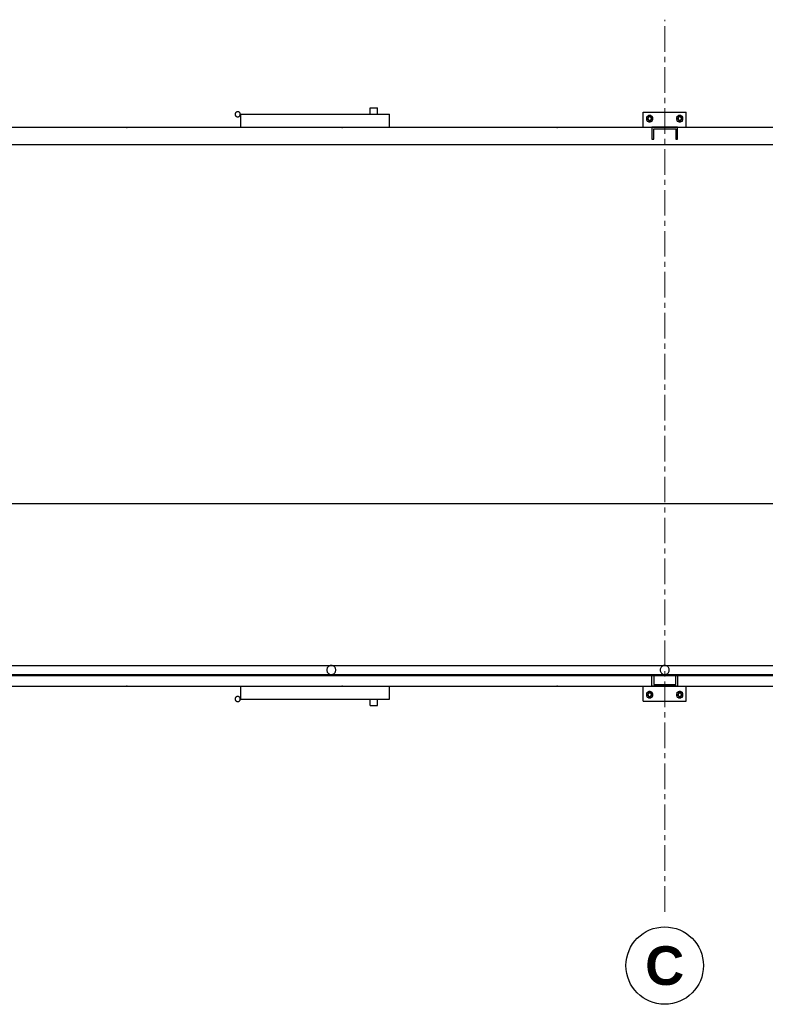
# Model space of a CAD drawing. Header units: millimetres. Extents: x 0 to 420, y 0 to 297.
# Tile 5 of 19: x 97 to 144, y 102 to 163. Entities that reach past the tile are written whole.
import ezdxf
from ezdxf.enums import TextEntityAlignment as Align

# ---------------------------------------------------------------- set-up
doc = ezdxf.new("R2010")
doc.units = ezdxf.units.MM
doc.header["$LTSCALE"] = 0.5
doc.linetypes.add('CENTER', pattern=[5.08, 3.175, -0.635, 0.635, -0.635])
for name, color, linetype, lineweight in [('COTAS', 7, 'CONTINUOUS', 25), ('EJES', 1, 'CENTER', 18), ('FINO', 7, 'CONTINUOUS', 25), ('TEXTO', 7, 'CONTINUOUS', 25)]:
    doc.layers.add(name, color=color, linetype=linetype, lineweight=lineweight)
doc.styles.add('NEGRITA', font='arialbd.ttf')

msp = doc.modelspace()

# ---------------------------------------------------------------- linework, layer by layer
at = {"layer": 'COTAS'}
msp.add_circle((137.4547, 104.6667), 2.4, dxfattribs=at)
at = {"layer": 'EJES'}
msp.add_line((137.4547, 108), (137.4547, 163.3333), dxfattribs=at)
at = {"layer": 'FINO'}
for p, q in [((119.188, 157.4667), (119.188, 157.8667)), ((119.188, 157.8667), (119.6547, 157.8667)), ((119.6547, 157.4667), (119.6547, 157.8667)), ((136.1213, 156.6667), (136.1213, 157.6)), ((136.1213, 157.6), (138.788, 157.6)), ((138.788, 156.6667), (138.788, 157.6)), ((111.188, 156.6667), (111.188, 157.4667)), ((111.188, 157.4667), (120.388, 157.4667)), ((120.388, 156.6667), (120.388, 157.4667)), ((136.3613, 157.04), (136.3613, 157.36)), ((136.3613, 157.36), (136.6813, 157.36)), ((136.3613, 157.04), (136.6813, 157.04)), ((136.6813, 157.04), (136.6813, 157.36)), ((138.228, 157.04), (138.228, 157.36)), ((138.228, 157.36), (138.548, 157.36)), ((138.228, 157.04), (138.548, 157.04)), ((138.548, 157.04), (138.548, 157.36)), ((50.788, 156.6667), (224.1213, 156.6667)), ((90.808, 156.6667), (104.1013, 156.6667)), ((104.1013, 156.64), (104.1013, 156.6667)), ((104.1013, 156.64), (104.1413, 156.64)), ((104.1413, 156.64), (104.1413, 156.6667)), ((104.1413, 156.6667), (117.4347, 156.6667)), ((117.4347, 156.64), (117.4347, 156.6667)), ((117.4347, 156.64), (117.4747, 156.64)), ((117.4747, 156.64), (117.4747, 156.6667)), ((117.4747, 156.6667), (130.768, 156.6667)), ((130.768, 156.64), (130.768, 156.6667)), ((130.768, 156.64), (130.808, 156.64)), ((130.808, 156.64), (130.808, 156.6667)), ((130.808, 156.6667), (144.1013, 156.6667)), ((136.6547, 156.6667), (136.6547, 155.9333)), ((138.2547, 156.6667), (136.6547, 156.6667)), ((136.7747, 155.9333), (136.7747, 156.5733)), ((136.7747, 156.5733), (138.1347, 156.5733)), ((138.1347, 156.5733), (138.1347, 155.9333)), ((138.2547, 155.9333), (138.2547, 156.6667)), ((136.6547, 155.9333), (136.7747, 155.9333)), ((138.1347, 155.9333), (138.2547, 155.9333)), ((50.788, 155.6), (224.1213, 155.6)), ((54.788, 133.3333), (220.1213, 133.3333)), ((54.788, 123.28), (220.1213, 123.28)), ((54.788, 122.72), (220.1213, 122.72)), ((54.788, 122.6667), (220.1213, 122.6667)), ((136.6547, 122), (136.6547, 122.6667)), ((136.7747, 122.6667), (136.7747, 122.0933)), ((138.1347, 122.0933), (138.1347, 122.6667)), ((138.2547, 122.6667), (138.2547, 122)), ((50.788, 122), (224.1213, 122)), ((90.808, 122), (104.1013, 122)), ((104.1013, 122.0267), (104.1413, 122.0267)), ((104.1013, 122), (104.1013, 122.0267)), ((104.1413, 122), (104.1413, 122.0267)), ((104.1413, 122), (117.4347, 122)), ((111.188, 121.2), (111.188, 122)), ((117.4347, 122.0267), (117.4747, 122.0267)), ((117.4347, 122), (117.4347, 122.0267)), ((117.4747, 122), (117.4747, 122.0267)), ((117.4747, 122), (130.768, 122)), ((120.388, 121.2), (120.388, 122)), ((130.768, 122.0267), (130.808, 122.0267)), ((130.768, 122), (130.768, 122.0267)), ((130.808, 122), (130.808, 122.0267)), ((130.808, 122), (144.1013, 122)), ((136.1213, 121.0667), (136.1213, 122)), ((136.3613, 121.3067), (136.3613, 121.6267)), ((136.3613, 121.6267), (136.6813, 121.6267)), ((138.2547, 122), (136.6547, 122)), ((136.6813, 121.3067), (136.6813, 121.6267)), ((136.7747, 122.0933), (138.1347, 122.0933)), ((138.228, 121.3067), (138.228, 121.6267)), ((138.228, 121.6267), (138.548, 121.6267)), ((138.548, 121.3067), (138.548, 121.6267)), ((138.788, 121.0667), (138.788, 122)), ((111.188, 121.2), (120.388, 121.2)), ((119.188, 120.8), (119.188, 121.2)), ((119.6547, 120.8), (119.6547, 121.2)), ((136.1213, 121.0667), (138.788, 121.0667)), ((136.3613, 121.3067), (136.6813, 121.3067)), ((138.228, 121.3067), (138.548, 121.3067)), ((119.188, 120.8), (119.6547, 120.8))]:
    msp.add_line(p, q, dxfattribs=at)
for points in [[(111.148, 157.4667), (111.1467, 157.4893), (111.1413, 157.5107), (111.1347, 157.532), (111.124, 157.552), (111.1107, 157.5693), (111.0947, 157.5853), (111.0773, 157.5987), (111.0587, 157.6107), (111.0373, 157.6187), (111.016, 157.624), (110.9933, 157.6267), (110.9707, 157.6253), (110.9493, 157.6213), (110.928, 157.6147), (110.908, 157.6053), (110.8893, 157.5933), (110.8733, 157.5773), (110.8587, 157.5613), (110.8467, 157.5413), (110.8373, 157.5213), (110.832, 157.5), (110.828, 157.4773), (110.828, 157.456), (110.832, 157.4333), (110.8373, 157.412), (110.8467, 157.392), (110.8587, 157.372), (110.8733, 157.356), (110.8893, 157.34), (110.908, 157.328), (110.928, 157.3187), (110.9493, 157.312), (110.9707, 157.308), (110.9933, 157.3067), (111.016, 157.3093), (111.0373, 157.3147), (111.0587, 157.3227), (111.0773, 157.3347), (111.0947, 157.348), (111.1107, 157.364), (111.124, 157.3813), (111.1347, 157.4013), (111.1413, 157.4227), (111.1467, 157.444), (111.148, 157.4667)], [(136.3613, 157.32), (136.3453, 157.296), (136.3333, 157.2693), (136.3253, 157.2427), (136.3213, 157.2147), (136.3213, 157.1853), (136.3253, 157.1573), (136.3333, 157.1307), (136.3453, 157.104), (136.3613, 157.08)], [(136.6413, 157.36), (136.6173, 157.376), (136.5907, 157.388), (136.564, 157.396), (136.536, 157.4), (136.5067, 157.4), (136.4787, 157.396), (136.452, 157.388), (136.4253, 157.376), (136.4013, 157.36)], [(136.4013, 157.04), (136.4253, 157.024), (136.452, 157.012), (136.4787, 157.004), (136.5067, 157), (136.536, 157), (136.564, 157.004), (136.5907, 157.012), (136.6173, 157.024), (136.6413, 157.04)], [(136.628, 157.2), (136.6267, 157.2147), (136.624, 157.2293), (136.6187, 157.244), (136.612, 157.256), (136.6027, 157.268), (136.5933, 157.2787), (136.5813, 157.288), (136.568, 157.296), (136.5547, 157.3013), (136.54, 157.3053), (136.5253, 157.3067), (136.5107, 157.3067), (136.496, 157.304), (136.4813, 157.2987), (136.468, 157.292), (136.456, 157.284), (136.444, 157.2747), (136.4347, 157.2627), (136.4267, 157.2507), (136.4213, 157.236), (136.4173, 157.2227), (136.4147, 157.208), (136.4147, 157.192), (136.4173, 157.1773), (136.4213, 157.164), (136.4267, 157.1493), (136.4347, 157.1373), (136.444, 157.1253), (136.456, 157.116), (136.468, 157.108), (136.4813, 157.1013), (136.496, 157.096), (136.5107, 157.0933), (136.5253, 157.0933), (136.54, 157.0947), (136.5547, 157.0987), (136.568, 157.104), (136.5813, 157.112), (136.5933, 157.1213), (136.6027, 157.132), (136.612, 157.144), (136.6187, 157.156), (136.624, 157.1707), (136.6267, 157.1853), (136.628, 157.2)], [(136.7213, 157.2), (136.72, 157.2213), (136.7173, 157.2427), (136.7107, 157.2627), (136.7027, 157.2827), (136.6933, 157.3027), (136.6813, 157.32)], [(136.6813, 157.08), (136.6933, 157.0973), (136.7027, 157.1173), (136.7107, 157.1373), (136.7173, 157.1573), (136.72, 157.1787), (136.7213, 157.2)], [(138.228, 157.32), (138.212, 157.296), (138.2, 157.2693), (138.192, 157.2427), (138.188, 157.2147), (138.188, 157.1853), (138.192, 157.1573), (138.2, 157.1307), (138.212, 157.104), (138.228, 157.08)], [(138.508, 157.36), (138.484, 157.376), (138.4573, 157.388), (138.4307, 157.396), (138.4027, 157.4), (138.3733, 157.4), (138.3453, 157.396), (138.3187, 157.388), (138.292, 157.376), (138.268, 157.36)], [(138.268, 157.04), (138.292, 157.024), (138.3187, 157.012), (138.3453, 157.004), (138.3733, 157), (138.4027, 157), (138.4307, 157.004), (138.4573, 157.012), (138.484, 157.024), (138.508, 157.04)], [(138.4947, 157.2), (138.4933, 157.2147), (138.4907, 157.2293), (138.4853, 157.244), (138.4787, 157.256), (138.4693, 157.268), (138.46, 157.2787), (138.448, 157.288), (138.4347, 157.296), (138.4213, 157.3013), (138.4067, 157.3053), (138.392, 157.3067), (138.3773, 157.3067), (138.3627, 157.304), (138.348, 157.2987), (138.3347, 157.292), (138.3227, 157.284), (138.3107, 157.2747), (138.3013, 157.2627), (138.2933, 157.2507), (138.288, 157.236), (138.284, 157.2227), (138.2813, 157.208), (138.2813, 157.192), (138.284, 157.1773), (138.288, 157.164), (138.2933, 157.1493), (138.3013, 157.1373), (138.3107, 157.1253), (138.3227, 157.116), (138.3347, 157.108), (138.348, 157.1013), (138.3627, 157.096), (138.3773, 157.0933), (138.392, 157.0933), (138.4067, 157.0947), (138.4213, 157.0987), (138.4347, 157.104), (138.448, 157.112), (138.46, 157.1213), (138.4693, 157.132), (138.4787, 157.144), (138.4853, 157.156), (138.4907, 157.1707), (138.4933, 157.1853), (138.4947, 157.2)], [(138.588, 157.2), (138.5867, 157.2213), (138.584, 157.2427), (138.5773, 157.2627), (138.5693, 157.2827), (138.56, 157.3027), (138.548, 157.32)], [(138.548, 157.08), (138.56, 157.0973), (138.5693, 157.1173), (138.5773, 157.1373), (138.584, 157.1573), (138.5867, 157.1787), (138.588, 157.2)], [(117.068, 123), (117.0653, 123.0387), (117.0573, 123.0773), (117.044, 123.1133), (117.0253, 123.148), (117.0027, 123.18), (116.976, 123.208), (116.944, 123.232), (116.9107, 123.252), (116.8747, 123.2667), (116.836, 123.276), (116.7973, 123.28), (116.7587, 123.2787), (116.72, 123.272), (116.6827, 123.26), (116.648, 123.2427), (116.616, 123.22), (116.5867, 123.1947), (116.5613, 123.164), (116.5413, 123.132), (116.5253, 123.096), (116.5147, 123.0587), (116.5093, 123.02), (116.5093, 122.98), (116.5147, 122.9413), (116.5253, 122.904), (116.5413, 122.868), (116.5613, 122.836), (116.5867, 122.8053), (116.616, 122.78), (116.648, 122.7573), (116.6827, 122.74), (116.72, 122.728), (116.7587, 122.7213), (116.7973, 122.72), (116.836, 122.724), (116.8747, 122.7333), (116.9107, 122.748), (116.944, 122.768), (116.976, 122.792), (117.0027, 122.82), (117.0253, 122.852), (117.044, 122.8867), (117.0573, 122.9227), (117.0653, 122.9613), (117.068, 123)], [(137.7347, 123), (137.732, 123.0387), (137.724, 123.0773), (137.7107, 123.1133), (137.692, 123.148), (137.6693, 123.18), (137.6427, 123.208), (137.6107, 123.232), (137.5773, 123.252), (137.5413, 123.2667), (137.5027, 123.276), (137.464, 123.28), (137.4253, 123.2787), (137.3867, 123.272), (137.3493, 123.26), (137.3147, 123.2427), (137.2827, 123.22), (137.2533, 123.1947), (137.228, 123.164), (137.208, 123.132), (137.192, 123.096), (137.1813, 123.0587), (137.176, 123.02), (137.176, 122.98), (137.1813, 122.9413), (137.192, 122.904), (137.208, 122.868), (137.228, 122.836), (137.2533, 122.8053), (137.2827, 122.78), (137.3147, 122.7573), (137.3493, 122.74), (137.3867, 122.728), (137.4253, 122.7213), (137.464, 122.72), (137.5027, 122.724), (137.5413, 122.7333), (137.5773, 122.748), (137.6107, 122.768), (137.6427, 122.792), (137.6693, 122.82), (137.692, 122.852), (137.7107, 122.8867), (137.724, 122.9227), (137.732, 122.9613), (137.7347, 123)], [(136.3613, 121.5867), (136.3453, 121.5627), (136.3333, 121.536), (136.3253, 121.5093), (136.3213, 121.4813), (136.3213, 121.452), (136.3253, 121.424), (136.3333, 121.3973), (136.3453, 121.3707), (136.3613, 121.3467)], [(136.6413, 121.6267), (136.6173, 121.6427), (136.5907, 121.6547), (136.564, 121.6627), (136.536, 121.6667), (136.5067, 121.6667), (136.4787, 121.6627), (136.452, 121.6547), (136.4253, 121.6427), (136.4013, 121.6267)], [(136.628, 121.4667), (136.6267, 121.4813), (136.624, 121.496), (136.6187, 121.5107), (136.612, 121.5227), (136.6027, 121.5347), (136.5933, 121.5453), (136.5813, 121.5547), (136.568, 121.5627), (136.5547, 121.568), (136.54, 121.572), (136.5253, 121.5733), (136.5107, 121.5733), (136.496, 121.5707), (136.4813, 121.5653), (136.468, 121.5587), (136.456, 121.5507), (136.444, 121.5413), (136.4347, 121.5293), (136.4267, 121.5173), (136.4213, 121.5027), (136.4173, 121.4893), (136.4147, 121.4747), (136.4147, 121.4587), (136.4173, 121.444), (136.4213, 121.4307), (136.4267, 121.416), (136.4347, 121.404), (136.444, 121.392), (136.456, 121.3827), (136.468, 121.3747), (136.4813, 121.368), (136.496, 121.3627), (136.5107, 121.36), (136.5253, 121.36), (136.54, 121.3613), (136.5547, 121.3653), (136.568, 121.3707), (136.5813, 121.3787), (136.5933, 121.388), (136.6027, 121.3987), (136.612, 121.4107), (136.6187, 121.4227), (136.624, 121.4373), (136.6267, 121.452), (136.628, 121.4667)], [(136.7213, 121.4667), (136.72, 121.488), (136.7173, 121.5093), (136.7107, 121.5293), (136.7027, 121.5493), (136.6933, 121.5693), (136.6813, 121.5867)], [(138.228, 121.5867), (138.212, 121.5627), (138.2, 121.536), (138.192, 121.5093), (138.188, 121.4813), (138.188, 121.452), (138.192, 121.424), (138.2, 121.3973), (138.212, 121.3707), (138.228, 121.3467)], [(138.508, 121.6267), (138.484, 121.6427), (138.4573, 121.6547), (138.4307, 121.6627), (138.4027, 121.6667), (138.3733, 121.6667), (138.3453, 121.6627), (138.3187, 121.6547), (138.292, 121.6427), (138.268, 121.6267)], [(138.4947, 121.4667), (138.4933, 121.4813), (138.4907, 121.496), (138.4853, 121.5107), (138.4787, 121.5227), (138.4693, 121.5347), (138.46, 121.5453), (138.448, 121.5547), (138.4347, 121.5627), (138.4213, 121.568), (138.4067, 121.572), (138.392, 121.5733), (138.3773, 121.5733), (138.3627, 121.5707), (138.348, 121.5653), (138.3347, 121.5587), (138.3227, 121.5507), (138.3107, 121.5413), (138.3013, 121.5293), (138.2933, 121.5173), (138.288, 121.5027), (138.284, 121.4893), (138.2813, 121.4747), (138.2813, 121.4587), (138.284, 121.444), (138.288, 121.4307), (138.2933, 121.416), (138.3013, 121.404), (138.3107, 121.392), (138.3227, 121.3827), (138.3347, 121.3747), (138.348, 121.368), (138.3627, 121.3627), (138.3773, 121.36), (138.392, 121.36), (138.4067, 121.3613), (138.4213, 121.3653), (138.4347, 121.3707), (138.448, 121.3787), (138.46, 121.388), (138.4693, 121.3987), (138.4787, 121.4107), (138.4853, 121.4227), (138.4907, 121.4373), (138.4933, 121.452), (138.4947, 121.4667)], [(138.588, 121.4667), (138.5867, 121.488), (138.584, 121.5093), (138.5773, 121.5293), (138.5693, 121.5493), (138.56, 121.5693), (138.548, 121.5867)], [(111.148, 121.2), (111.1467, 121.2227), (111.1413, 121.244), (111.1347, 121.2653), (111.124, 121.2853), (111.1107, 121.3027), (111.0947, 121.3187), (111.0773, 121.332), (111.0587, 121.344), (111.0373, 121.352), (111.016, 121.3573), (110.9933, 121.36), (110.9707, 121.3587), (110.9493, 121.3547), (110.928, 121.348), (110.908, 121.3387), (110.8893, 121.3267), (110.8733, 121.3107), (110.8587, 121.2947), (110.8467, 121.2747), (110.8373, 121.2547), (110.832, 121.2333), (110.828, 121.2107), (110.828, 121.1893), (110.832, 121.1667), (110.8373, 121.1453), (110.8467, 121.1253), (110.8587, 121.1053), (110.8733, 121.0893), (110.8893, 121.0733), (110.908, 121.0613), (110.928, 121.052), (110.9493, 121.0453), (110.9707, 121.0413), (110.9933, 121.04), (111.016, 121.0427), (111.0373, 121.048), (111.0587, 121.056), (111.0773, 121.068), (111.0947, 121.0813), (111.1107, 121.0973), (111.124, 121.1147), (111.1347, 121.1347), (111.1413, 121.156), (111.1467, 121.1773), (111.148, 121.2)], [(136.4013, 121.3067), (136.4253, 121.2907), (136.452, 121.2787), (136.4787, 121.2707), (136.5067, 121.2667), (136.536, 121.2667), (136.564, 121.2707), (136.5907, 121.2787), (136.6173, 121.2907), (136.6413, 121.3067)], [(136.6813, 121.3467), (136.6933, 121.364), (136.7027, 121.384), (136.7107, 121.404), (136.7173, 121.424), (136.72, 121.4453), (136.7213, 121.4667)], [(138.268, 121.3067), (138.292, 121.2907), (138.3187, 121.2787), (138.3453, 121.2707), (138.3733, 121.2667), (138.4027, 121.2667), (138.4307, 121.2707), (138.4573, 121.2787), (138.484, 121.2907), (138.508, 121.3067)], [(138.548, 121.3467), (138.56, 121.364), (138.5693, 121.384), (138.5773, 121.404), (138.584, 121.424), (138.5867, 121.4453), (138.588, 121.4667)]]:
    msp.add_lwpolyline(points, dxfattribs=at)

# ---------------------------------------------------------------- texts
at = {"layer": 'TEXTO', "style": 'NEGRITA'}
msp.add_text('C', height=2.4, dxfattribs=at).set_placement((137.4547, 104.6667), align=Align.MIDDLE_CENTER)

doc.saveas('drawing.dxf')
